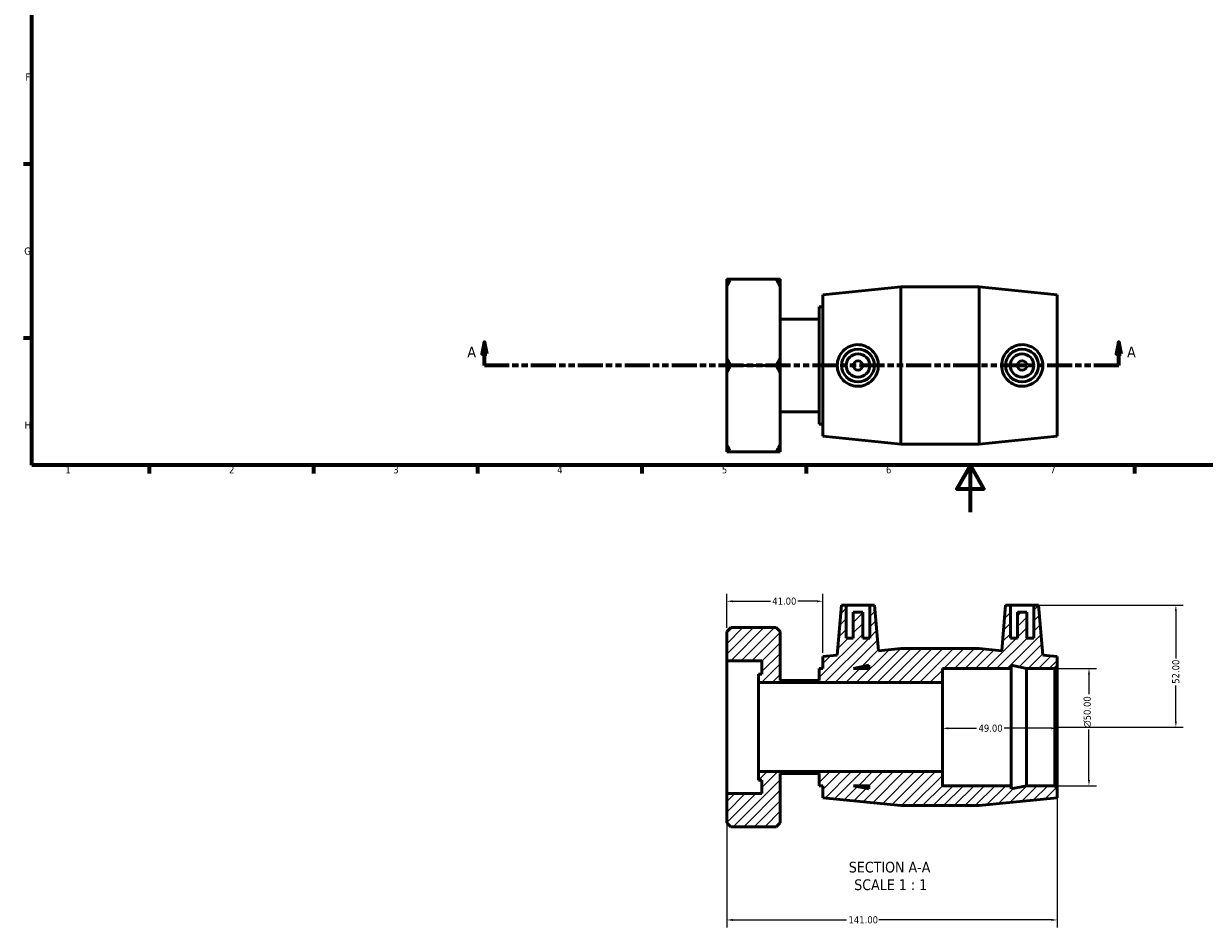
# Model space of a CAD drawing. Header units: millimetres. Extents: x 0 to 900, y -177 to 642.
# Tile 1 of 3: x 17 to 520, y -177 to 208. Entities that reach past the tile are written whole.
import ezdxf

# ---------------------------------------------------------------- set-up
doc = ezdxf.new("R2010")
doc.units = ezdxf.units.MM
doc.linetypes.add('DOUBLE_DASH_CHAIN', pattern=[1.2403, 0.6614, -0.0827, 0.1654, -0.0827, 0.1654, -0.0827])
for name, color, linetype, lineweight in [('Border (ANSI)', 7, 'Continuous', 70), ('Dimension (ANSI)', 7, 'Continuous', 25), ('Hatch (ANSI)', 7, 'Continuous', 18), ('Section Line (ANSI)', 7, 'DOUBLE_DASH_CHAIN', 70), ('Symbol (ANSI)', 7, 'Continuous', 25), ('Visible (ANSI)', 7, 'Continuous', 50)]:
    doc.layers.add(name, color=color, linetype=linetype, lineweight=lineweight)
doc.styles.add('Label Text (ANSI)', font='tahoma.ttf')
doc.styles.add('Note Text (ANSI)', font='tahoma.ttf')
doc.dimstyles.new('Default - mm (ANSI)', dxfattribs={"dimtxt": 3.048, "dimasz": 2.5, "dimexe": 3.175, "dimexo": 1.6002, "dimgap": 0.8, "dimtad": 0, "dimtoh": 1, "dimrnd": 1e-08, "dimzin": 4, "dimdsep": 46, "dimtxsty": 'Note Text (ANSI)', "dimcen": 0.09, "dimdle": 10, "dimclrd": 256, "dimclre": 256, "dimclrt": 256, "dimadec": 1, "dimazin": 1, "dimtfac": 1, "dimtofl": 0, "dimtmove": 0, "dimatfit": 3, "dimfxl": 1, "dimtolj": 1, "dimtzin": 4, "dimlwd": -1, "dimlwe": -1, "dimarcsym": 0})

# ---------------------------------------------------------------- blocks, each defined once
blk = doc.blocks.new('Borders Default Border')
at = {"layer": 'Border (ANSI)'}
for p, q in [((20, 148.5), (16.55, 148.5)), ((20, 74.25), (16.55, 74.25)), ((70.08, 20), (70.08, 16.55)), ((140.17, 20), (140.17, 16.55)), ((210.25, 20), (210.25, 16.55)), ((280.33, 20), (280.33, 16.55)), ((350.42, 20), (350.42, 16.55)), ((490.58, 20), (490.58, 16.55))]:
    blk.add_line(p, q, dxfattribs=at)
at = {"layer": 'Border (ANSI)', "flags": 128}
for points in [[(20, 20), (20, 574), (821, 574), (821, 20), (20, 20)], [(420.5, 0), (420.5, 20), (414.73, 10), (426.27, 10), (420.5, 20)]]:
    blk.add_lwpolyline(points, dxfattribs=at)
at = {"layer": 'Border (ANSI)', "char_height": 3.05, "attachment_point": 7, "style": 'Note Text (ANSI)'}
for s, insert in [('F', (17.29, 184.1)), ('G', (16.81, 109.79)), ('H', (16.97, 35.6)), ('1', (34.35, 16.55)), ('2', (104.2, 16.55)), ('3', (174.26, 16.49)), ('4', (244.23, 16.55)), ('5', (314.48, 16.49)), ('6', (384.49, 16.49)), ('7', (454.6, 16.55))]:
    blk.add_mtext(s, dxfattribs=dict(at, insert=insert))
blk = doc.blocks.new('2dTransSection0')
at = {"layer": 'Section Line (ANSI)', "linetype": 'Continuous'}
for p, q in [((213.24, 72.56), (212.24, 67.56)), ((213.24, 67.56), (213.24, 72.56)), ((214.24, 67.56), (213.24, 72.56)), ((483.9, 72.56), (482.9, 67.56)), ((483.9, 67.56), (483.9, 72.56)), ((484.9, 67.56), (483.9, 72.56)), ((212.24, 67.56), (214.24, 67.56)), ((213.24, 62.56), (213.24, 67.56)), ((482.9, 67.56), (484.9, 67.56)), ((483.9, 62.56), (483.9, 67.56)), ((223.66, 62.56), (213.24, 62.56)), ((483.9, 62.56), (473.48, 62.56))]:
    blk.add_line(p, q, dxfattribs=at)
at = {"layer": 'Section Line (ANSI)', "linetype": 'DOUBLE_DASH_CHAIN', "ltscale": 16.139694}
blk.add_line((483.9, 62.56), (213.24, 62.56), dxfattribs=at)
at = {"layer": 'Section Line (ANSI)', "linetype": 'Continuous', "flags": 128}
for points in [[(214.24, 67.56), (213.24, 72.56), (212.24, 67.56), (214.24, 67.56)], [(484.9, 67.56), (483.9, 72.56), (482.9, 67.56), (484.9, 67.56)]]:
    blk.add_lwpolyline(points, dxfattribs=at)
at = {"layer": 'Section Line (ANSI)'}
for points in [[(214.24, 67.56), (213.24, 72.56), (212.24, 67.56), (214.24, 67.56)], [(484.9, 67.56), (483.9, 72.56), (482.9, 67.56), (484.9, 67.56)]]:
    blk.add_solid(points, dxfattribs=at)
at = {"layer": 'Section Line (ANSI)', "char_height": 4.57, "attachment_point": 7, "style": 'Label Text (ANSI)'}
for insert in [(205.88, 66.06), (487.37, 66.06)]:
    blk.add_mtext('A', dxfattribs=dict(at, insert=insert))
blk = doc.blocks.new('*D7')
at = {"layer": 'Defpoints', "color": 0, "transparency": 16777216}
for p in [(456.56, -66.72), (471.1, -66.72), (456.56, -116.72)]:
    blk.add_point(p, dxfattribs=at)
at = {"layer": 'Dimension (ANSI)', "transparency": 16777216}
for p, q in [((458.16, -66.72), (474.27, -66.72)), ((471.1, -69.22), (471.1, -77.65)), ((471.1, -114.22), (471.1, -92.8)), ((458.16, -116.72), (474.27, -116.72))]:
    blk.add_line(p, q, dxfattribs=at)
for points in [[(470.68, -69.22), (471.52, -69.22), (471.1, -66.72)], [(470.68, -114.22), (471.52, -114.22), (471.1, -116.72)]]:
    blk.add_solid(points, dxfattribs=at)
at = {"layer": 'Dimension (ANSI)', "transparency": 16777216, "insert": (468.81, -92), "char_height": 3.048, "attachment_point": 1, "rotation": 90, "style": 'Note Text (ANSI)'}
blk.add_mtext('\\A1;\\fAIGDT|b0|i0;\\H3.0480;\\ln\\fTahoma|b0|i0;\\H3.0480;50.00', dxfattribs=at)
blk = doc.blocks.new('*D8')
at = {"layer": 'Defpoints', "color": 0, "transparency": 16777216}
for p in [(447.56, -39.72), (456.56, -91.72), (508.17, -91.72)]:
    blk.add_point(p, dxfattribs=at)
at = {"layer": 'Dimension (ANSI)', "transparency": 16777216}
for p, q in [((449.16, -39.72), (511.35, -39.72)), ((508.17, -42.22), (508.17, -62.42)), ((508.17, -89.22), (508.17, -74.02)), ((458.16, -91.72), (511.35, -91.72))]:
    blk.add_line(p, q, dxfattribs=at)
for points in [[(507.76, -42.22), (508.59, -42.22), (508.17, -39.72)], [(507.76, -89.22), (508.59, -89.22), (508.17, -91.72)]]:
    blk.add_solid(points, dxfattribs=at)
at = {"layer": 'Dimension (ANSI)', "transparency": 16777216, "insert": (506.59, -73.22), "char_height": 3.048, "attachment_point": 1, "rotation": 90, "style": 'Note Text (ANSI)'}
blk.add_mtext('\\A1;52.00', dxfattribs=at)
blk = doc.blocks.new('*D9')
at = {"layer": 'Defpoints', "color": 0, "transparency": 16777216}
for p in [(316.56, -120.05), (457.56, -117.72), (316.56, -173.99)]:
    blk.add_point(p, dxfattribs=at)
at = {"layer": 'Dimension (ANSI)', "transparency": 16777216}
for p, q in [((457.56, -119.32), (457.56, -177.16)), ((316.56, -121.65), (316.56, -177.16)), ((319.06, -173.99), (367.72, -173.99)), ((455.06, -173.99), (381.4, -173.99))]:
    blk.add_line(p, q, dxfattribs=at)
for points in [[(319.06, -173.57), (319.06, -174.4), (316.56, -173.99)], [(455.06, -173.57), (455.06, -174.4), (457.56, -173.99)]]:
    blk.add_solid(points, dxfattribs=at)
at = {"layer": 'Dimension (ANSI)', "transparency": 16777216, "insert": (368.52, -172.4), "char_height": 3.048, "attachment_point": 1, "style": 'Note Text (ANSI)'}
blk.add_mtext('\\A1;141.00', dxfattribs=at)
blk = doc.blocks.new('*D10')
at = {"layer": 'Defpoints', "color": 0, "transparency": 16777216}
for p in [(408.56, -91.72), (408.56, -92.24), (457.56, -91.72)]:
    blk.add_point(p, dxfattribs=at)
at = {"layer": 'Dimension (ANSI)', "transparency": 16777216}
for p, q in [((411.06, -92.24), (423.17, -92.24)), ((455.06, -92.24), (434.94, -92.24))]:
    blk.add_line(p, q, dxfattribs=at)
for points in [[(411.06, -91.82), (411.06, -92.65), (408.56, -92.24)], [(455.06, -91.82), (455.06, -92.65), (457.56, -92.24)]]:
    blk.add_solid(points, dxfattribs=at)
at = {"layer": 'Dimension (ANSI)', "transparency": 16777216, "insert": (423.97, -90.65), "char_height": 3.048, "attachment_point": 1, "style": 'Note Text (ANSI)'}
blk.add_mtext('\\A1;49.00', dxfattribs=at)
blk = doc.blocks.new('*D11')
at = {"layer": 'Defpoints', "color": 0, "transparency": 16777216}
for p in [(357.56, -38.03), (316.56, -50.93), (357.56, -61.57)]:
    blk.add_point(p, dxfattribs=at)
at = {"layer": 'Dimension (ANSI)', "transparency": 16777216}
for p, q in [((316.56, -49.33), (316.56, -34.86)), ((357.56, -59.97), (357.56, -34.86)), ((319.06, -38.03), (335.17, -38.03)), ((355.06, -38.03), (346.94, -38.03))]:
    blk.add_line(p, q, dxfattribs=at)
for points in [[(319.06, -37.62), (319.06, -38.45), (316.56, -38.03)], [(355.06, -37.62), (355.06, -38.45), (357.56, -38.03)]]:
    blk.add_solid(points, dxfattribs=at)
at = {"layer": 'Dimension (ANSI)', "transparency": 16777216, "insert": (335.97, -36.45), "char_height": 3.048, "attachment_point": 1, "style": 'Note Text (ANSI)'}
blk.add_mtext('\\A1;41.00', dxfattribs=at)

msp = doc.modelspace()

# ---------------------------------------------------------------- hatches: boundary and pattern name
at = {"layer": 'Hatch (ANSI)'}
h = msp.add_hatch(dxfattribs=at)
h.set_pattern_fill('ANSI31', color=256, scale=25.4, style=0)
h.set_pattern_definition([(45, (0, 0), (-2.245064, 2.245064), [])])
h.paths.add_polyline_path([(424.225, -58.224), (390.892, -58.224), (381.262, -59.191), (379.559, -39.724), (377.559, -39.724), (377.559, -53.724), (374.559, -53.724), (374.559, -42.724), (370.559, -42.724), (370.559, -53.724), (367.559, -53.724), (367.559, -39.724), (365.559, -39.724), (363.701, -60.956), (357.559, -61.574), (357.559, -66.724), (356.055, -66.724), (356.055, -71.894), (339.336, -71.894), (339.336, -50.931), (337.637, -49.232), (318.258, -49.232), (316.559, -50.931), (316.559, -63.396), (331.592, -63.396), (331.592, -69.061), (330.089, -69.061), (330.089, -72.724), (408.559, -72.724), (408.559, -66.724), (437.959, -66.724), (437.959, -65.335), (444.492, -66.724), (456.559, -66.724), (457.559, -65.724), (457.559, -61.574), (451.416, -60.956), (449.559, -39.724), (447.559, -39.724), (447.559, -53.724), (444.559, -53.724), (444.559, -42.724), (440.559, -42.724), (440.559, -53.724), (437.559, -53.724), (437.559, -39.724), (435.559, -39.724), (433.855, -59.191)])
h.paths.add_polyline_path([(370.625, -66.724), (377.159, -65.335), (377.159, -66.724)], flags=0)
h.paths.add_polyline_path([(390.892, -125.224), (424.225, -125.224), (457.559, -121.874), (457.559, -117.724), (456.559, -116.724), (444.492, -116.724), (437.959, -118.112), (437.959, -116.724), (408.559, -116.724), (408.559, -110.724), (330.089, -110.724), (330.089, -114.386), (331.592, -114.386), (331.592, -120.052), (316.559, -120.052), (316.559, -132.516), (318.258, -134.216), (337.637, -134.216), (339.336, -132.516), (339.336, -111.553), (356.055, -111.553), (356.055, -116.724), (357.559, -116.724), (357.559, -121.874)])
h.paths.add_polyline_path([(377.159, -118.112), (370.625, -116.724), (377.159, -116.724)], flags=0)

# ---------------------------------------------------------------- linework, layer by layer
at = {"layer": 'Visible (ANSI)'}
for p, q in [((316.559, 96.207), (316.559, 99.362)), ((316.559, 65.719), (316.559, 96.207)), ((337.637, 99.362), (318.258, 99.362)), ((339.336, 99.362), (339.336, 96.207)), ((339.336, 96.207), (339.336, 65.719)), ((357.559, 92.713), (390.892, 96.063)), ((390.892, 29.063), (390.892, 96.063)), ((390.892, 96.063), (424.225, 96.063)), ((424.225, 29.063), (424.225, 96.063)), ((457.559, 92.713), (424.225, 96.063)), ((357.559, 32.413), (357.559, 92.713)), ((457.559, 32.413), (457.559, 92.713)), ((356.055, 37.563), (356.055, 87.563)), ((356.055, 87.563), (357.559, 87.563)), ((339.336, 82.393), (356.055, 82.393)), ((316.559, 59.407), (316.559, 65.719)), ((339.336, 65.719), (339.336, 59.407)), ((337.637, 62.563), (318.258, 62.563)), ((316.559, 28.92), (316.559, 59.407)), ((339.336, 59.407), (339.336, 28.92)), ((339.336, 42.734), (356.055, 42.734)), ((356.055, 37.563), (357.559, 37.563)), ((357.559, 32.413), (390.892, 29.063)), ((457.559, 32.413), (424.225, 29.063)), ((316.559, 25.764), (316.559, 28.92)), ((318.258, 25.764), (337.637, 25.764)), ((339.336, 28.92), (339.336, 25.764)), ((390.892, 29.063), (424.225, 29.063)), ((365.559, -39.724), (363.701, -60.956)), ((367.559, -39.724), (365.559, -39.724)), ((367.559, -53.724), (367.559, -39.724)), ((367.559, -39.724), (377.559, -39.724)), ((379.559, -39.724), (377.559, -39.724)), ((377.559, -39.724), (377.559, -53.724)), ((381.262, -59.191), (379.559, -39.724)), ((435.559, -39.724), (433.855, -59.191)), ((437.559, -39.724), (435.559, -39.724)), ((437.559, -53.724), (437.559, -39.724)), ((437.559, -39.724), (447.559, -39.724)), ((449.559, -39.724), (447.559, -39.724)), ((447.559, -39.724), (447.559, -53.724)), ((451.416, -60.956), (449.559, -39.724)), ((374.559, -42.724), (370.559, -42.724)), ((370.559, -42.724), (370.559, -53.724)), ((374.559, -53.724), (374.559, -42.724)), ((444.559, -42.724), (440.559, -42.724)), ((440.559, -42.724), (440.559, -53.724)), ((444.559, -53.724), (444.559, -42.724)), ((318.258, -49.232), (316.559, -50.931)), ((337.637, -49.232), (318.258, -49.232)), ((339.336, -50.931), (337.637, -49.232)), ((316.559, -50.931), (316.559, -63.396)), ((339.336, -71.894), (339.336, -50.931)), ((370.559, -53.724), (367.559, -53.724)), ((377.559, -53.724), (374.559, -53.724)), ((440.559, -53.724), (437.559, -53.724)), ((447.559, -53.724), (444.559, -53.724)), ((390.892, -58.224), (381.262, -59.191)), ((424.225, -58.224), (390.892, -58.224)), ((433.855, -59.191), (424.225, -58.224)), ((316.559, -63.396), (331.592, -63.396)), ((316.559, -120.052), (316.559, -63.396)), ((331.592, -63.396), (331.592, -69.061)), ((363.701, -60.956), (357.559, -61.574)), ((357.559, -61.574), (357.559, -66.724)), ((370.625, -66.724), (377.159, -65.335)), ((377.159, -65.335), (377.159, -66.724)), ((437.959, -66.724), (437.959, -65.335)), ((437.959, -65.335), (444.492, -66.724)), ((457.559, -61.574), (451.416, -60.956)), ((457.559, -65.724), (457.559, -61.574)), ((331.592, -69.061), (330.089, -69.061)), ((330.089, -69.061), (330.089, -72.724)), ((357.559, -66.724), (356.055, -66.724)), ((356.055, -66.724), (356.055, -71.894)), ((377.159, -66.724), (370.625, -66.724)), ((408.559, -72.724), (408.559, -66.724)), ((408.559, -66.724), (437.959, -66.724)), ((437.959, -116.724), (437.959, -66.724)), ((444.492, -66.724), (456.559, -66.724)), ((444.492, -116.724), (444.492, -66.724)), ((456.559, -66.724), (457.559, -65.724)), ((456.559, -66.724), (456.559, -116.724)), ((457.559, -117.724), (457.559, -65.724)), ((330.089, -72.724), (408.559, -72.724)), ((330.089, -110.724), (330.089, -72.724)), ((356.055, -71.894), (339.336, -71.894)), ((408.559, -110.724), (408.559, -72.724)), ((408.559, -110.724), (330.089, -110.724)), ((330.089, -110.724), (330.089, -114.386)), ((408.559, -116.724), (408.559, -110.724)), ((330.089, -114.386), (331.592, -114.386)), ((331.592, -114.386), (331.592, -120.052)), ((339.336, -132.516), (339.336, -111.553)), ((339.336, -111.553), (356.055, -111.553)), ((356.055, -111.553), (356.055, -116.724)), ((331.592, -120.052), (316.559, -120.052)), ((316.559, -120.052), (316.559, -132.516)), ((356.055, -116.724), (357.559, -116.724)), ((357.559, -116.724), (357.559, -121.874)), ((377.159, -118.112), (370.625, -116.724)), ((370.625, -116.724), (377.159, -116.724)), ((377.159, -116.724), (377.159, -118.112)), ((437.959, -116.724), (408.559, -116.724)), ((444.492, -116.724), (437.959, -118.112)), ((437.959, -118.112), (437.959, -116.724)), ((456.559, -116.724), (444.492, -116.724)), ((457.559, -117.724), (456.559, -116.724)), ((457.559, -121.874), (457.559, -117.724)), ((357.559, -121.874), (390.892, -125.224)), ((390.892, -125.224), (424.225, -125.224)), ((424.225, -125.224), (457.559, -121.874)), ((316.559, -132.516), (318.258, -134.216)), ((337.637, -134.216), (318.258, -134.216)), ((337.637, -134.216), (339.336, -132.516))]:
    msp.add_line(p, q, dxfattribs=at)
for centre, radius in [((372.559, 62.563), 7), ((372.559, 62.563), 5), ((442.559, 62.563), 7), ((442.559, 62.563), 5), ((372.559, 62.563), 2), ((442.559, 62.563), 2)]:
    msp.add_circle(centre, radius, dxfattribs=at)
for points in [[(318.258, 99.362), (317.329, 99.362), (316.559, 99.362)], [(316.559, 96.207), (317.329, 97.752), (318.258, 99.362)], [(339.336, 99.362), (338.566, 99.362), (337.637, 99.362)], [(337.637, 99.362), (338.566, 97.752), (339.336, 96.207)], [(318.258, 62.563), (317.329, 64.173), (316.559, 65.719)], [(339.336, 65.719), (338.566, 64.173), (337.637, 62.563)], [(316.559, 59.407), (317.329, 60.953), (318.258, 62.563)], [(337.637, 62.563), (338.566, 60.953), (339.336, 59.407)], [(318.258, 25.764), (317.329, 27.374), (316.559, 28.92)], [(316.559, 25.764), (317.329, 25.764), (318.258, 25.764)], [(339.336, 28.92), (338.566, 27.374), (337.637, 25.764)], [(337.637, 25.764), (338.566, 25.764), (339.336, 25.764)]]:
    msp.add_rational_spline(points, [1, 1.00095849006, 1], degree=2, dxfattribs=at)
for points, knots in [([(372.233, 53.675), (371.15, 53.706), (369.999, 53.954), (367.892, 54.893), (366.936, 55.583), (365.429, 57.153), (364.777, 58.142), (363.913, 60.299), (363.701, 61.468), (363.701, 63.658), (363.913, 64.827), (364.777, 66.984), (365.429, 67.973), (366.936, 69.544), (367.892, 70.234), (369.999, 71.172), (371.15, 71.421), (373.385, 71.484), (374.605, 71.275), (376.838, 70.376), (377.852, 69.686), (379.437, 68.1), (380.121, 67.102), (381.034, 64.901), (381.262, 63.698), (381.262, 61.428), (381.034, 60.225), (380.121, 58.024), (379.437, 57.026), (377.852, 55.44), (376.838, 54.75), (374.605, 53.851), (373.385, 53.642), (372.233, 53.675)], [0, 0, 0, 0, 0.3262684, 0.3262684, 0.6525368, 0.6525368, 0.9810238, 0.9810238, 1.3095108, 1.3095108, 1.6379979, 1.6379979, 1.9664849, 1.9664849, 2.2927533, 2.2927533, 2.6190217, 2.6190217, 2.9664801, 2.9664801, 3.3139384, 3.3139384, 3.654349, 3.654349, 3.9947595, 3.9947595, 4.3351701, 4.3351701, 4.6755806, 4.6755806, 5.023039, 5.023039, 5.3704974, 5.3704974, 5.3704974, 5.3704974]), ([(442.885, 53.675), (441.732, 53.642), (440.512, 53.851), (438.279, 54.75), (437.265, 55.44), (435.68, 57.026), (434.996, 58.024), (434.083, 60.225), (433.855, 61.428), (433.855, 63.698), (434.083, 64.901), (434.996, 67.102), (435.68, 68.1), (437.265, 69.686), (438.279, 70.376), (440.512, 71.275), (441.732, 71.484), (443.967, 71.421), (445.118, 71.172), (447.226, 70.234), (448.182, 69.544), (449.688, 67.973), (450.341, 66.984), (451.204, 64.827), (451.416, 63.658), (451.416, 61.468), (451.204, 60.299), (450.341, 58.142), (449.688, 57.153), (448.182, 55.583), (447.226, 54.893), (445.118, 53.954), (443.967, 53.706), (442.885, 53.675)], [0, 0, 0, 0, 0.3474584, 0.3474584, 0.6949167, 0.6949167, 1.0353273, 1.0353273, 1.3757378, 1.3757378, 1.7161484, 1.7161484, 2.056559, 2.056559, 2.4040173, 2.4040173, 2.7514757, 2.7514757, 3.0777441, 3.0777441, 3.4040125, 3.4040125, 3.7324995, 3.7324995, 4.0609865, 4.0609865, 4.3894735, 4.3894735, 4.7179606, 4.7179606, 5.044229, 5.044229, 5.3704974, 5.3704974, 5.3704974, 5.3704974])]:
    msp.add_open_spline(points, degree=3, knots=knots, dxfattribs=at)

# ---------------------------------------------------------------- block references
msp.add_blockref('Borders Default Border', (0, 0))
at = {"layer": 'Section Line (ANSI)'}
msp.add_blockref('2dTransSection0', (0, 0), dxfattribs=at)

# ---------------------------------------------------------------- texts
at = {"layer": 'Symbol (ANSI)', "char_height": 4.572, "attachment_point": 7, "style": 'Label Text (ANSI)'}
for s, insert in [('SECTION A-A', (368.634, -153.819)), ('SCALE 1 : 1', (370.954, -161.332))]:
    msp.add_mtext(s, dxfattribs=dict(at, insert=insert))

# ---------------------------------------------------------------- dimensions: what is measured, and where the dimension line sits
at = {"layer": 'Dimension (ANSI)'}
for base, p1, p2, angle, override, picture, middle in [((357.559, -38.034), (316.559, -50.931), (357.559, -61.574), 180, {"dimtoh": 0, "dimdec": 2, "dimtp": 0, "dimtm": 0, "dimtdec": 2, "dimatfit": 1}, '*D11', (341.059, -38.034)), ((508.173, -91.724), (447.559, -39.724), (456.559, -91.724), 90, {"dimtoh": 0, "dimdec": 2, "dimtp": 0, "dimtm": 0, "dimtdec": 2, "dimatfit": 1}, '*D8', (508.173, -68.224)), ((408.559, -92.238), (457.559, -91.724), (408.559, -91.724), 180, {"dimtoh": 0, "dimdec": 2, "dimse1": 1, "dimse2": 1, "dimtp": 0, "dimtm": 0, "dimtdec": 2, "dimatfit": 1}, '*D10', (429.059, -92.238)), ((316.559, -173.988), (457.559, -117.724), (316.559, -120.052), 180, {"dimtoh": 0, "dimdec": 2, "dimtp": 0, "dimtm": 0, "dimtdec": 2, "dimatfit": 1}, '*D9', (374.559, -173.988))]:
    dim = msp.add_linear_dim(base=base, p1=p1, p2=p2, angle=angle, dimstyle='Default - mm (ANSI)', override=override, dxfattribs=at)
    dim.commit()
    dim.dimension.update_dxf_attribs({"geometry": picture, "text_midpoint": middle, "dimtype": 160})
dim = msp.add_linear_dim(base=(471.099, -66.724), p1=(456.559, -116.724), p2=(456.559, -66.724), angle=90, text='\\fAIGDT|b0|i0;\\H3.0480;\\ln\\fTahoma|b0|i0;\\H3.0480;<>', dimstyle='Default - mm (ANSI)', override={"dimtoh": 0, "dimdec": 2, "dimtp": 0, "dimtm": 0, "dimtdec": 2, "dimatfit": 1}, dxfattribs=at)
dim.commit()
dim.dimension.update_dxf_attribs({"geometry": '*D7', "text_midpoint": (471.099, -85.224), "dimtype": 160})

doc.saveas('drawing.dxf')
